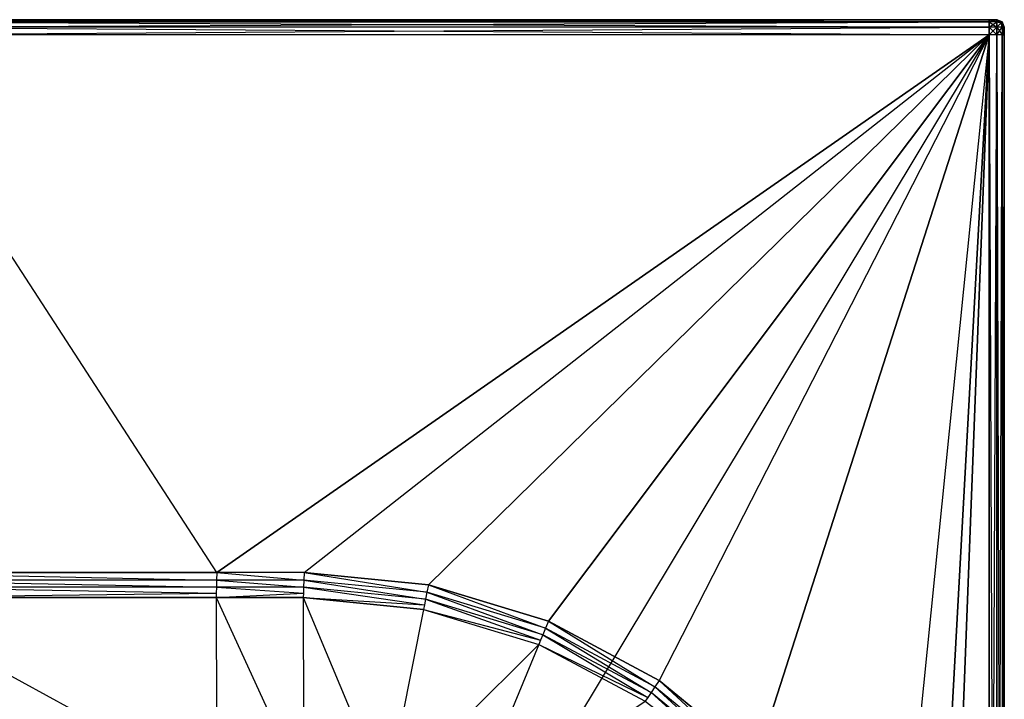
# Model space of a CAD drawing. Extents: x 0 to 0.6, y -0.5 to 0.
# Tile 7 of 7: x 0.34 to 0.6, y -0.179 to 0. Entities that reach past the tile are written whole.
import ezdxf

# ---------------------------------------------------------------- set-up
doc = ezdxf.new("R2010")
doc.units = 0
doc.layers.add('L0_WASHBASIN_N_3057_', color=7, linetype='CONTINUOUS')

msp = doc.modelspace()

# ---------------------------------------------------------------- linework, layer by layer
at = {"layer": 'L0_WASHBASIN_N_3057_', "color": 8}
for points, invisible_edges in [([(0.3, 0, 0.002), (0.596, 0, 0.004), (0.596, 0, 0.002), (0.3, 0, 0.002)], 13), ([(0.596, 0, 0.004), (0.3, 0, 0.002), (0.3, 0, 0.004), (0.596, 0, 0.004)], 10), ([(0.3, 0, 0.004), (0.596, 0, 0.116), (0.596, 0, 0.004), (0.3, 0, 0.004)], 13), ([(0.596, 0, 0.116), (0.3, 0, 0.004), (0.3, 0, 0.116), (0.596, 0, 0.116)], 10), ([(0.3, 0, 0.118), (0.596, -0.000586, 0.119414), (0.596, 0, 0.118), (0.3, 0, 0.118)], 13), ([(0.596, -0.000586, 0.119414), (0.3, 0, 0.118), (0.3, -0.000586, 0.119414), (0.596, -0.000586, 0.119414)], 10), ([(0.3, 0, 0.116), (0.596, 0, 0.118), (0.596, 0, 0.116), (0.3, 0, 0.116)], 13), ([(0.596, 0, 0.118), (0.3, 0, 0.116), (0.3, 0, 0.118), (0.596, 0, 0.118)], 10), ([(0.3, -0.000586, 0.000586), (0.596, 0, 0.002), (0.596, -0.000586, 0.000586), (0.3, -0.000586, 0.000586)], 13), ([(0.596, 0, 0.002), (0.3, -0.000586, 0.000586), (0.3, 0, 0.002), (0.596, 0, 0.002)], 10), ([(0.596, 0, 0.004), (0.598, 0, 0.116), (0.598, 0, 0.004), (0.596, 0, 0.004)], 13), ([(0.598, 0, 0.116), (0.596, 0, 0.004), (0.596, 0, 0.116), (0.598, 0, 0.116)], 10), ([(0.596, -0.000586, 0.119414), (0.598, 0, 0.118), (0.596, 0, 0.118), (0.596, -0.000586, 0.119414)], 13), ([(0.598, 0, 0.118), (0.596, -0.000586, 0.119414), (0.598, -0.000586, 0.119414), (0.598, 0, 0.118)], 10), ([(0.596, 0, 0.002), (0.598, -0.000586, 0.000586), (0.596, -0.000586, 0.000586), (0.596, 0, 0.002)], 13), ([(0.598, -0.000586, 0.000586), (0.596, 0, 0.002), (0.598, 0, 0.002), (0.598, -0.000586, 0.000586)], 10), ([(0.596, 0, 0.116), (0.598, 0, 0.118), (0.598, 0, 0.116), (0.596, 0, 0.116)], 13), ([(0.598, 0, 0.118), (0.596, 0, 0.116), (0.596, 0, 0.118), (0.598, 0, 0.118)], 10), ([(0.596, 0, 0.004), (0.598, 0, 0.002), (0.596, 0, 0.002), (0.596, 0, 0.004)], 13), ([(0.598, 0, 0.002), (0.596, 0, 0.004), (0.598, 0, 0.004), (0.598, 0, 0.002)], 10), ([(0.598, -0.000586, 0.119414), (0.599155, -0.000845, 0.119155), (0.598, 0, 0.118), (0.598, -0.000586, 0.119414)], 12), ([(0.599155, -0.000845, 0.119155), (0.599414, -0.000586, 0.118), (0.598, 0, 0.118), (0.599155, -0.000845, 0.119155)], 12), ([(0.599414, -0.000586, 0.002), (0.599155, -0.000845, 0.000845), (0.598, 0, 0.002), (0.599414, -0.000586, 0.002)], 12), ([(0.598, 0, 0.002), (0.599155, -0.000845, 0.000845), (0.598, -0.000586, 0.000586), (0.598, 0, 0.002)], 12), ([(0.598, 0, 0.116), (0.599414, -0.000586, 0.004), (0.598, 0, 0.004), (0.598, 0, 0.116)], 13), ([(0.599414, -0.000586, 0.004), (0.598, 0, 0.116), (0.599414, -0.000586, 0.116), (0.599414, -0.000586, 0.004)], 10), ([(0.598, 0, 0.118), (0.599414, -0.000586, 0.116), (0.598, 0, 0.116), (0.598, 0, 0.118)], 13), ([(0.599414, -0.000586, 0.116), (0.598, 0, 0.118), (0.599414, -0.000586, 0.118), (0.599414, -0.000586, 0.116)], 10), ([(0.598, 0, 0.004), (0.599414, -0.000586, 0.002), (0.598, 0, 0.002), (0.598, 0, 0.004)], 13), ([(0.599414, -0.000586, 0.002), (0.598, 0, 0.004), (0.599414, -0.000586, 0.004), (0.599414, -0.000586, 0.002)], 10), ([(0.596, -0.002, 0.12), (0.3, -0.000586, 0.119414), (0.3, -0.002, 0.12), (0.596, -0.002, 0.12)], 13), ([(0.3, -0.000586, 0.119414), (0.596, -0.002, 0.12), (0.596, -0.000586, 0.119414), (0.3, -0.000586, 0.119414)], 10), ([(0.596, -0.000586, 0.000586), (0.3, -0.002), (0.3, -0.000586, 0.000586), (0.596, -0.000586, 0.000586)], 13), ([(0.3, -0.002), (0.596, -0.000586, 0.000586), (0.596, -0.002), (0.3, -0.002)], 10), ([(0.596, -0.004, 0.12), (0.3, -0.002, 0.12), (0.3, -0.004, 0.12), (0.596, -0.004, 0.12)], 13), ([(0.3, -0.002, 0.12), (0.596, -0.004, 0.12), (0.596, -0.002, 0.12), (0.3, -0.002, 0.12)], 10), ([(0.596, -0.002), (0.3, -0.004), (0.3, -0.002), (0.596, -0.002)], 13), ([(0.3, -0.004), (0.596, -0.002), (0.596, -0.004), (0.3, -0.004)], 10), ([(0.598, -0.002, 0.12), (0.596, -0.000586, 0.119414), (0.596, -0.002, 0.12), (0.598, -0.002, 0.12)], 13), ([(0.596, -0.000586, 0.119414), (0.598, -0.002, 0.12), (0.598, -0.000586, 0.119414), (0.596, -0.000586, 0.119414)], 10), ([(0.598, -0.000586, 0.000586), (0.596, -0.002), (0.596, -0.000586, 0.000586), (0.598, -0.000586, 0.000586)], 13), ([(0.596, -0.002), (0.598, -0.000586, 0.000586), (0.598, -0.002), (0.596, -0.002)], 10), ([(0.598, -0.004, 0.12), (0.596, -0.002, 0.12), (0.596, -0.004, 0.12), (0.598, -0.004, 0.12)], 13), ([(0.596, -0.002, 0.12), (0.598, -0.004, 0.12), (0.598, -0.002, 0.12), (0.596, -0.002, 0.12)], 10), ([(0.598, -0.002), (0.596, -0.004), (0.596, -0.002), (0.598, -0.002)], 13), ([(0.596, -0.004), (0.598, -0.002), (0.598, -0.004), (0.596, -0.004)], 10), ([(0.599155, -0.000845, 0.119155), (0.598, -0.000586, 0.119414), (0.598, -0.002, 0.12), (0.599155, -0.000845, 0.119155)], 12), ([(0.599155, -0.000845, 0.000845), (0.598, -0.002), (0.598, -0.000586, 0.000586), (0.599155, -0.000845, 0.000845)], 12), ([(0.599414, -0.002, 0.119414), (0.599155, -0.000845, 0.119155), (0.598, -0.002, 0.12), (0.599414, -0.002, 0.119414)], 12), ([(0.599414, -0.002, 0.000586), (0.598, -0.002), (0.599155, -0.000845, 0.000845), (0.599414, -0.002, 0.000586)], 12), ([(0.599414, -0.002, 0.000586), (0.598, -0.004), (0.598, -0.002), (0.599414, -0.002, 0.000586)], 13), ([(0.598, -0.004), (0.599414, -0.002, 0.000586), (0.599414, -0.004, 0.000586), (0.598, -0.004)], 10), ([(0.599414, -0.004, 0.119414), (0.598, -0.002, 0.12), (0.598, -0.004, 0.12), (0.599414, -0.004, 0.119414)], 13), ([(0.598, -0.002, 0.12), (0.599414, -0.004, 0.119414), (0.599414, -0.002, 0.119414), (0.598, -0.002, 0.12)], 10), ([(0.599414, -0.000586, 0.118), (0.599155, -0.000845, 0.119155), (0.6, -0.002, 0.118), (0.599414, -0.000586, 0.118)], 12), ([(0.599414, -0.000586, 0.002), (0.6, -0.002, 0.002), (0.599155, -0.000845, 0.000845), (0.599414, -0.000586, 0.002)], 12), ([(0.599155, -0.000845, 0.119155), (0.599414, -0.002, 0.119414), (0.6, -0.002, 0.118), (0.599155, -0.000845, 0.119155)], 12), ([(0.599155, -0.000845, 0.000845), (0.6, -0.002, 0.002), (0.599414, -0.002, 0.000586), (0.599155, -0.000845, 0.000845)], 12), ([(0.599414, -0.000586, 0.004), (0.6, -0.002, 0.116), (0.6, -0.002, 0.004), (0.599414, -0.000586, 0.004)], 13), ([(0.6, -0.002, 0.116), (0.599414, -0.000586, 0.004), (0.599414, -0.000586, 0.116), (0.6, -0.002, 0.116)], 10), ([(0.599414, -0.000586, 0.116), (0.6, -0.002, 0.118), (0.6, -0.002, 0.116), (0.599414, -0.000586, 0.116)], 13), ([(0.6, -0.002, 0.118), (0.599414, -0.000586, 0.116), (0.599414, -0.000586, 0.118), (0.6, -0.002, 0.118)], 10), ([(0.599414, -0.000586, 0.002), (0.6, -0.002, 0.004), (0.6, -0.002, 0.002), (0.599414, -0.000586, 0.002)], 13), ([(0.6, -0.002, 0.004), (0.599414, -0.000586, 0.002), (0.599414, -0.000586, 0.004), (0.6, -0.002, 0.004)], 10), ([(0.599414, -0.002, 0.000586), (0.6, -0.004, 0.002), (0.599414, -0.004, 0.000586), (0.599414, -0.002, 0.000586)], 13), ([(0.6, -0.004, 0.002), (0.599414, -0.002, 0.000586), (0.6, -0.002, 0.002), (0.6, -0.004, 0.002)], 10), ([(0.6, -0.002, 0.118), (0.599414, -0.004, 0.119414), (0.6, -0.004, 0.118), (0.6, -0.002, 0.118)], 13), ([(0.599414, -0.004, 0.119414), (0.6, -0.002, 0.118), (0.599414, -0.002, 0.119414), (0.599414, -0.004, 0.119414)], 10), ([(0.6, -0.002, 0.002), (0.6, -0.004, 0.004), (0.6, -0.004, 0.002), (0.6, -0.002, 0.002)], 13), ([(0.6, -0.004, 0.004), (0.6, -0.002, 0.002), (0.6, -0.002, 0.004), (0.6, -0.004, 0.004)], 10), ([(0.6, -0.002, 0.116), (0.6, -0.004, 0.118), (0.6, -0.004, 0.116), (0.6, -0.002, 0.116)], 13), ([(0.6, -0.004, 0.118), (0.6, -0.002, 0.116), (0.6, -0.002, 0.118), (0.6, -0.004, 0.118)], 10), ([(0.6, -0.002, 0.004), (0.6, -0.004, 0.116), (0.6, -0.004, 0.004), (0.6, -0.002, 0.004)], 13), ([(0.6, -0.004, 0.116), (0.6, -0.002, 0.004), (0.6, -0.002, 0.116), (0.6, -0.004, 0.116)], 10), ([(0.392157, -0.146, 0.12), (0.3, -0.004, 0.12), (0.3, -0.146, 0.12), (0.392157, -0.146, 0.12)], 10), ([(0.3, -0.004, 0.12), (0.392157, -0.146, 0.12), (0.596, -0.004, 0.12), (0.3, -0.004, 0.12)], 13), ([(0.596, -0.004), (0.3, -0.496), (0.3, -0.004), (0.596, -0.004)], 13), ([(0.3, -0.496), (0.596, -0.004), (0.596, -0.496), (0.3, -0.496)], 10), ([(0.596, -0.004, 0.12), (0.392157, -0.146, 0.12), (0.415197, -0.146, 0.12), (0.596, -0.004, 0.12)], 10), ([(0.596, -0.004, 0.12), (0.415197, -0.146, 0.12), (0.447974, -0.149228, 0.12), (0.596, -0.004, 0.12)], 13), ([(0.596, -0.004, 0.12), (0.447974, -0.149228, 0.12), (0.479681, -0.158846, 0.12), (0.596, -0.004, 0.12)], 8), ([(0.596, -0.004, 0.12), (0.479681, -0.158846, 0.12), (0.508902, -0.174466, 0.12), (0.596, -0.004, 0.12)], 12), ([(0.596, -0.004, 0.12), (0.508902, -0.174466, 0.12), (0.534515, -0.195485, 0.12), (0.596, -0.004, 0.12)], 8), ([(0.596, -0.004, 0.12), (0.534515, -0.195485, 0.12), (0.555534, -0.221098, 0.12), (0.596, -0.004, 0.12)], 12), ([(0.596, -0.004, 0.12), (0.555534, -0.221098, 0.12), (0.571154, -0.250319, 0.12), (0.596, -0.004, 0.12)], 15), ([(0.596, -0.004, 0.12), (0.571154, -0.250319, 0.12), (0.580772, -0.282026, 0.12), (0.596, -0.004, 0.12)], 8), ([(0.596, -0.004, 0.12), (0.580772, -0.282026, 0.12), (0.584019, -0.315, 0.12), (0.596, -0.004, 0.12)], 8), ([(0.596, -0.004, 0.12), (0.584019, -0.315, 0.12), (0.596, -0.496, 0.12), (0.596, -0.004, 0.12)], 8), ([(0.598, -0.496, 0.12), (0.596, -0.004, 0.12), (0.596, -0.496, 0.12), (0.598, -0.496, 0.12)], 13), ([(0.596, -0.004, 0.12), (0.598, -0.496, 0.12), (0.598, -0.004, 0.12), (0.596, -0.004, 0.12)], 10), ([(0.598, -0.004), (0.596, -0.496), (0.596, -0.004), (0.598, -0.004)], 13), ([(0.596, -0.496), (0.598, -0.004), (0.598, -0.496), (0.596, -0.496)], 10), ([(0.599414, -0.496, 0.119414), (0.598, -0.004, 0.12), (0.598, -0.496, 0.12), (0.599414, -0.496, 0.119414)], 13), ([(0.598, -0.004, 0.12), (0.599414, -0.496, 0.119414), (0.599414, -0.004, 0.119414), (0.598, -0.004, 0.12)], 10), ([(0.599414, -0.004, 0.000586), (0.598, -0.496), (0.598, -0.004), (0.599414, -0.004, 0.000586)], 13), ([(0.598, -0.496), (0.599414, -0.004, 0.000586), (0.599414, -0.496, 0.000586), (0.598, -0.496)], 10), ([(0.6, -0.004, 0.118), (0.599414, -0.496, 0.119414), (0.6, -0.496, 0.118), (0.6, -0.004, 0.118)], 13), ([(0.599414, -0.496, 0.119414), (0.6, -0.004, 0.118), (0.599414, -0.004, 0.119414), (0.599414, -0.496, 0.119414)], 10), ([(0.599414, -0.004, 0.000586), (0.6, -0.496, 0.002), (0.599414, -0.496, 0.000586), (0.599414, -0.004, 0.000586)], 13), ([(0.6, -0.496, 0.002), (0.599414, -0.004, 0.000586), (0.6, -0.004, 0.002), (0.6, -0.496, 0.002)], 10), ([(0.6, -0.004, 0.004), (0.6, -0.496, 0.116), (0.6, -0.496, 0.004), (0.6, -0.004, 0.004)], 13), ([(0.6, -0.496, 0.116), (0.6, -0.004, 0.004), (0.6, -0.004, 0.116), (0.6, -0.496, 0.116)], 10), ([(0.6, -0.004, 0.002), (0.6, -0.496, 0.004), (0.6, -0.496, 0.002), (0.6, -0.004, 0.002)], 13), ([(0.6, -0.496, 0.004), (0.6, -0.004, 0.002), (0.6, -0.004, 0.004), (0.6, -0.496, 0.004)], 10), ([(0.6, -0.004, 0.116), (0.6, -0.496, 0.118), (0.6, -0.496, 0.116), (0.6, -0.004, 0.116)], 13), ([(0.6, -0.496, 0.118), (0.6, -0.004, 0.116), (0.6, -0.004, 0.118), (0.6, -0.496, 0.118)], 10), ([(0.392079, -0.148, 0.12), (0.3, -0.146, 0.12), (0.3, -0.148, 0.12), (0.392079, -0.148, 0.12)], 13), ([(0.3, -0.146, 0.12), (0.392079, -0.148, 0.12), (0.392157, -0.146, 0.12), (0.3, -0.146, 0.12)], 10), ([(0.392024, -0.149822, 0.119578), (0.3, -0.148, 0.12), (0.3, -0.149822, 0.119578), (0.392024, -0.149822, 0.119578)], 13), ([(0.3, -0.148, 0.12), (0.392024, -0.149822, 0.119578), (0.392079, -0.148, 0.12), (0.3, -0.148, 0.12)], 10), ([(0.415031, -0.149822, 0.119578), (0.392079, -0.148, 0.12), (0.392024, -0.149822, 0.119578), (0.415031, -0.149822, 0.119578)], 13), ([(0.415098, -0.148, 0.12), (0.392157, -0.146, 0.12), (0.392079, -0.148, 0.12), (0.415098, -0.148, 0.12)], 13), ([(0.392079, -0.148, 0.12), (0.415031, -0.149822, 0.119578), (0.415098, -0.148, 0.12), (0.392079, -0.148, 0.12)], 10), ([(0.392157, -0.146, 0.12), (0.415098, -0.148, 0.12), (0.415197, -0.146, 0.12), (0.392157, -0.146, 0.12)], 10), ([(0.447227, -0.152993, 0.119578), (0.415098, -0.148, 0.12), (0.415031, -0.149822, 0.119578), (0.447227, -0.152993, 0.119578)], 13), ([(0.447582, -0.151199, 0.12), (0.415197, -0.146, 0.12), (0.415098, -0.148, 0.12), (0.447582, -0.151199, 0.12)], 13), ([(0.415098, -0.148, 0.12), (0.447227, -0.152993, 0.119578), (0.447582, -0.151199, 0.12), (0.415098, -0.148, 0.12)], 10), ([(0.415197, -0.146, 0.12), (0.447582, -0.151199, 0.12), (0.447974, -0.149228, 0.12), (0.415197, -0.146, 0.12)], 10), ([(0.392005, -0.151392, 0.11856), (0.3, -0.149822, 0.119578), (0.3, -0.151392, 0.11856), (0.392005, -0.151392, 0.11856)], 13), ([(0.3, -0.149822, 0.119578), (0.392005, -0.151392, 0.11856), (0.392024, -0.149822, 0.119578), (0.3, -0.149822, 0.119578)], 10), ([(0.415006, -0.151392, 0.11856), (0.392024, -0.149822, 0.119578), (0.392005, -0.151392, 0.11856), (0.415006, -0.151392, 0.11856)], 13), ([(0.392024, -0.149822, 0.119578), (0.415006, -0.151392, 0.11856), (0.415031, -0.149822, 0.119578), (0.392024, -0.149822, 0.119578)], 10), ([(0.446924, -0.154536, 0.11856), (0.415031, -0.149822, 0.119578), (0.415006, -0.151392, 0.11856), (0.446924, -0.154536, 0.11856)], 13), ([(0.415031, -0.149822, 0.119578), (0.446924, -0.154536, 0.11856), (0.447227, -0.152993, 0.119578), (0.415031, -0.149822, 0.119578)], 10), ([(0.478912, -0.160703, 0.12), (0.447974, -0.149228, 0.12), (0.447582, -0.151199, 0.12), (0.478912, -0.160703, 0.12)], 13), ([(0.447974, -0.149228, 0.12), (0.478912, -0.160703, 0.12), (0.479681, -0.158846, 0.12), (0.447974, -0.149228, 0.12)], 10), ([(0.392005, -0.151392, 0.11856), (0.3, -0.152583, 0.116953), (0.391958, -0.15258, 0.116951), (0.392005, -0.151392, 0.11856)], 13), ([(0.3, -0.152583, 0.116953), (0.392005, -0.151392, 0.11856), (0.3, -0.151392, 0.11856), (0.3, -0.152583, 0.116953)], 10), ([(0.3, -0.152583, 0.116953), (0.392046, -0.202929, 0.049029), (0.391958, -0.15258, 0.116951), (0.3, -0.152583, 0.116953)], 10), ([(0.392046, -0.202929, 0.049029), (0.3, -0.152583, 0.116953), (0.3, -0.202927, 0.049027), (0.392046, -0.202929, 0.049029)], 13), ([(0.415006, -0.151392, 0.11856), (0.391958, -0.15258, 0.116951), (0.414948, -0.152579, 0.116951), (0.415006, -0.151392, 0.11856)], 13), ([(0.391958, -0.15258, 0.116951), (0.415006, -0.151392, 0.11856), (0.392005, -0.151392, 0.11856), (0.391958, -0.15258, 0.116951)], 10), ([(0.391958, -0.15258, 0.116951), (0.415057, -0.20293, 0.049029), (0.414948, -0.152579, 0.116951), (0.391958, -0.15258, 0.116951)], 10), ([(0.415057, -0.20293, 0.049029), (0.391958, -0.15258, 0.116951), (0.392046, -0.202929, 0.049029), (0.415057, -0.20293, 0.049029)], 13), ([(0.414948, -0.152579, 0.116951), (0.446924, -0.154536, 0.11856), (0.415006, -0.151392, 0.11856), (0.414948, -0.152579, 0.116951)], 10), ([(0.43687, -0.205085, 0.049034), (0.414948, -0.152579, 0.116951), (0.415057, -0.20293, 0.049029), (0.43687, -0.205085, 0.049034)], 13), ([(0.414948, -0.152579, 0.116951), (0.43687, -0.205085, 0.049034), (0.446693, -0.155698, 0.116945), (0.414948, -0.152579, 0.116951)], 10), ([(0.446924, -0.154536, 0.11856), (0.414948, -0.152579, 0.116951), (0.446693, -0.155698, 0.116945), (0.446924, -0.154536, 0.11856)], 13), ([(0.477616, -0.163846, 0.11856), (0.447227, -0.152993, 0.119578), (0.446924, -0.154536, 0.11856), (0.477616, -0.163846, 0.11856)], 13), ([(0.478214, -0.162393, 0.119578), (0.447582, -0.151199, 0.12), (0.447227, -0.152993, 0.119578), (0.478214, -0.162393, 0.119578)], 13), ([(0.447227, -0.152993, 0.119578), (0.477616, -0.163846, 0.11856), (0.478214, -0.162393, 0.119578), (0.447227, -0.152993, 0.119578)], 10), ([(0.447582, -0.151199, 0.12), (0.478214, -0.162393, 0.119578), (0.478912, -0.160703, 0.12), (0.447582, -0.151199, 0.12)], 10), ([(0.43687, -0.205085, 0.049034), (0.477162, -0.164941, 0.116945), (0.446693, -0.155698, 0.116945), (0.43687, -0.205085, 0.049034)], 10), ([(0.446693, -0.155698, 0.116945), (0.477616, -0.163846, 0.11856), (0.446924, -0.154536, 0.11856), (0.446693, -0.155698, 0.116945)], 10), ([(0.477616, -0.163846, 0.11856), (0.446693, -0.155698, 0.116945), (0.477162, -0.164941, 0.116945), (0.477616, -0.163846, 0.11856)], 13), ([(0.506771, -0.177657, 0.119578), (0.478912, -0.160703, 0.12), (0.478214, -0.162393, 0.119578), (0.506771, -0.177657, 0.119578)], 13), ([(0.507786, -0.176137, 0.12), (0.479681, -0.158846, 0.12), (0.478912, -0.160703, 0.12), (0.507786, -0.176137, 0.12)], 13), ([(0.478912, -0.160703, 0.12), (0.506771, -0.177657, 0.119578), (0.507786, -0.176137, 0.12), (0.478912, -0.160703, 0.12)], 10), ([(0.479681, -0.158846, 0.12), (0.507786, -0.176137, 0.12), (0.508902, -0.174466, 0.12), (0.479681, -0.158846, 0.12)], 10), ([(0.505902, -0.178965, 0.11856), (0.478214, -0.162393, 0.119578), (0.477616, -0.163846, 0.11856), (0.505902, -0.178965, 0.11856)], 13), ([(0.478214, -0.162393, 0.119578), (0.505902, -0.178965, 0.11856), (0.506771, -0.177657, 0.119578), (0.478214, -0.162393, 0.119578)], 10), ([(0.477162, -0.164941, 0.116945), (0.43687, -0.205085, 0.049034), (0.457893, -0.211462, 0.049034), (0.477162, -0.164941, 0.116945)], 13), ([(0.457893, -0.211462, 0.049034), (0.505243, -0.17995, 0.116945), (0.477162, -0.164941, 0.116945), (0.457893, -0.211462, 0.049034)], 10), ([(0.477162, -0.164941, 0.116945), (0.505902, -0.178965, 0.11856), (0.477616, -0.163846, 0.11856), (0.477162, -0.164941, 0.116945)], 10), ([(0.505902, -0.178965, 0.11856), (0.477162, -0.164941, 0.116945), (0.505243, -0.17995, 0.116945), (0.505902, -0.178965, 0.11856)], 13), ([(0.531802, -0.198199, 0.119578), (0.507786, -0.176137, 0.12), (0.506771, -0.177657, 0.119578), (0.531802, -0.198199, 0.119578)], 13), ([(0.533094, -0.196906, 0.12), (0.508902, -0.174466, 0.12), (0.507786, -0.176137, 0.12), (0.533094, -0.196906, 0.12)], 13), ([(0.507786, -0.176137, 0.12), (0.531802, -0.198199, 0.119578), (0.533094, -0.196906, 0.12), (0.507786, -0.176137, 0.12)], 10), ([(0.508902, -0.174466, 0.12), (0.533094, -0.196906, 0.12), (0.534515, -0.195485, 0.12), (0.508902, -0.174466, 0.12)], 10), ([(0.505243, -0.17995, 0.116945), (0.530694, -0.199312, 0.11856), (0.505902, -0.178965, 0.11856), (0.505243, -0.17995, 0.116945)], 10), ([(0.530694, -0.199312, 0.11856), (0.506771, -0.177657, 0.119578), (0.505902, -0.178965, 0.11856), (0.530694, -0.199312, 0.11856)], 13), ([(0.506771, -0.177657, 0.119578), (0.530694, -0.199312, 0.11856), (0.531802, -0.198199, 0.119578), (0.506771, -0.177657, 0.119578)], 10)]:
    msp.add_3dface(points, dxfattribs=dict(at, invisible_edges=invisible_edges))

doc.saveas('drawing.dxf')
